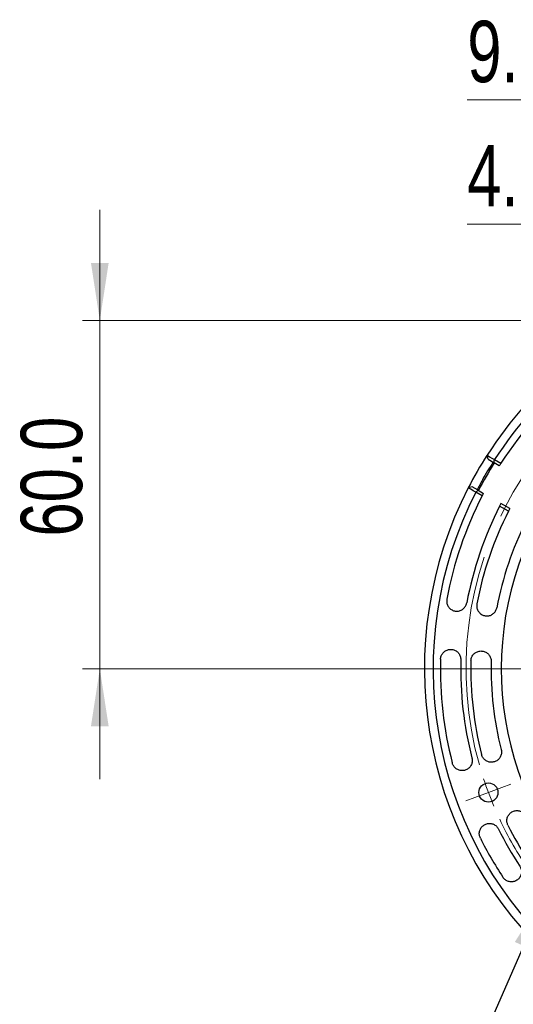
# Model space of a CAD drawing. Header units: millimetres. Extents: x 15 to 415, y 5 to 292.
# Tile 32 of 57: x 227 to 256, y 161 to 217. Entities that reach past the tile are written whole.
import ezdxf

# ---------------------------------------------------------------- set-up
doc = ezdxf.new("R2010")
doc.units = ezdxf.units.MM
doc.linetypes.add('CENTERX2', pattern=[20.32, 12.7, -2.54, 2.54, -2.54])
doc.styles.add('SLDTEXTSTYLE0', font='TXT', dxfattribs={"width": 0.75})
doc.dimstyles.new('SLDDIMSTYLE1', dxfattribs={"dimtxt": 3.527, "dimasz": 3.302, "dimexe": 0, "dimexo": 0.0625, "dimgap": 0.88175, "dimtad": 1, "dimdec": 1, "dimlfac": 3, "dimrnd": 1e-09, "dimzin": 12, "dimdsep": 46, "dimtxsty": 'SLDTEXTSTYLE0', "dimsah": 1, "dimcen": 0.09, "dimadec": 0, "dimazin": 3, "dimtfac": 1, "dimtdec": 1, "dimtmove": 0, "dimatfit": 0, "dimfxl": 1, "dimfrac": 2, "dimtolj": 1, "dimtzin": 12, "dimarcsym": 0})
doc.dimstyles.new('SLDDIMSTYLE2', dxfattribs={"dimtxt": 0.18, "dimasz": 3.302, "dimexe": 0, "dimexo": 0.0625, "dimgap": 0, "dimtad": 0, "dimtih": 1, "dimtoh": 1, "dimdec": 0, "dimrnd": 1e-09, "dimzin": 0, "dimdsep": 46, "dimtxsty": 'Standard', "dimsah": 1, "dimcen": 0.09, "dimadec": 0, "dimazin": 0, "dimtfac": 3.302, "dimtdec": 0, "dimtofl": 0, "dimtmove": 0, "dimatfit": 3, "dimfxl": 1, "dimfrac": 2, "dimtolj": 1, "dimtzin": 0, "dimarcsym": 0})
doc.dimstyles.new('SLDDIMSTYLE3', dxfattribs={"dimtxt": 3.527, "dimasz": 3.302, "dimexe": 0, "dimexo": 0.0625, "dimgap": 0.88175, "dimtad": 1, "dimdec": 1, "dimlfac": 3, "dimrnd": 1e-09, "dimzin": 4, "dimdsep": 46, "dimtxsty": 'SLDTEXTSTYLE0', "dimsah": 1, "dimcen": 0.09, "dimadec": 0, "dimazin": 1, "dimtfac": 1, "dimtdec": 1, "dimtmove": 0, "dimatfit": 0, "dimfxl": 1, "dimfrac": 2, "dimtolj": 1, "dimtzin": 12, "dimarcsym": 0})

# ---------------------------------------------------------------- blocks, each defined once
blk = doc.blocks.new('_D_13')
at = {"color": 7, "linetype": 'Continuous', "lineweight": 0}
for p, q in [((232.091, 200.036), (232.091, 206.386)), ((269.091, 200.036), (231.091, 200.036)), ((232.091, 200.036), (232.091, 180.036)), ((258.705, 180.036), (231.091, 180.036)), ((232.091, 180.036), (232.091, 173.686))]:
    blk.add_line(p, q, dxfattribs=at)
at = {"color": 7, "linetype": 'Continuous', "lineweight": 18}
for points in [[(232.091, 200.036), (232.599, 203.338), (231.583, 203.338)], [(232.091, 180.036), (231.583, 176.734), (232.599, 176.734)]]:
    blk.add_solid(points, dxfattribs=at)
at = {"color": 7, "linetype": 'Continuous', "lineweight": 18, "insert": (227.545, 187.624), "char_height": 3.527, "attachment_point": 1, "rotation": 90, "style": 'SLDTEXTSTYLE0'}
blk.add_mtext('60.0', dxfattribs=at)
blk = doc.blocks.new('_D_14')
at = {"color": 7, "linetype": 'Continuous', "lineweight": 0}
for p, q in [((265.507, 198.124), (265.507, 206.565)), ((267.007, 198.742), (267.007, 206.565)), ((265.507, 205.565), (253.221, 205.565)), ((265.507, 205.565), (267.007, 205.565)), ((267.007, 205.565), (273.357, 205.565))]:
    blk.add_line(p, q, dxfattribs=at)
at = {"color": 7, "linetype": 'Continuous', "lineweight": 18}
for points in [[(265.507, 205.565), (262.205, 206.073), (262.205, 205.057)], [(267.007, 205.565), (270.309, 205.057), (270.309, 206.073)]]:
    blk.add_solid(points, dxfattribs=at)
at = {"color": 7, "linetype": 'Continuous', "lineweight": 18, "insert": (253.221, 210.112), "char_height": 3.527, "attachment_point": 1, "style": 'SLDTEXTSTYLE0'}
blk.add_mtext('4.5', dxfattribs=at)
blk = doc.blocks.new('_D_15')
at = {"color": 7, "linetype": 'Continuous', "lineweight": 0}
for p, q in [((267.007, 200.593), (267.007, 213.703)), ((270.091, 201.036), (270.091, 213.703)), ((267.007, 212.703), (253.221, 212.703)), ((270.091, 212.703), (267.007, 212.703)), ((270.091, 212.703), (276.441, 212.703))]:
    blk.add_line(p, q, dxfattribs=at)
at = {"color": 7, "linetype": 'Continuous', "lineweight": 18}
for points in [[(267.007, 212.703), (263.705, 213.211), (263.705, 212.195)], [(270.091, 212.703), (273.393, 212.195), (273.393, 213.211)]]:
    blk.add_solid(points, dxfattribs=at)
at = {"color": 7, "linetype": 'Continuous', "lineweight": 18, "insert": (253.221, 217.25), "char_height": 3.527, "attachment_point": 1, "style": 'SLDTEXTSTYLE0'}
blk.add_mtext('9.3', dxfattribs=at)
blk = doc.blocks.new('SW_CENTERMARKSYMBOL_4')
at = {"color": 0, "linetype": 'Continuous', "lineweight": 18}
for p, q in [((15.517, 27.935), (15.426, 28.478)), ((22.458, 27.935), (22.548, 28.478)), ((15.654, 27.113), (15.517, 27.935)), ((22.321, 27.113), (22.458, 27.935)), ((15.654, 27.113), (15.791, 26.291)), ((22.321, 27.113), (22.184, 26.291)), ((15.791, 26.291), (15.881, 25.749)), ((22.184, 26.291), (22.093, 25.749)), ((18.987, 8.78), (18.987, 20.833)), ((18.987, 7.113), (18.987, 7.947)), ((17.321, 7.113), (5.267, 7.113)), ((18.987, 7.113), (18.154, 7.113)), ((18.987, 7.113), (18.987, 6.28)), ((18.987, 7.113), (19.821, 7.113)), ((20.654, 7.113), (32.707, 7.113)), ((18.987, 5.447), (18.987, -6.607)), ((0, 0), (-0.78, -0.292)), ((0, 0), (0.78, 0.292)), ((0.78, 0.292), (1.295, 0.485)), ((37.194, 0.292), (36.679, 0.485)), ((37.974, 0), (37.194, 0.292)), ((37.974, 0), (38.755, -0.292)), ((-0.78, -0.292), (-1.295, -0.485)), ((38.755, -0.292), (39.27, -0.485)), ((3.977, -5.244), (4.401, -4.894)), ((33.998, -5.244), (33.573, -4.894)), ((3.333, -5.774), (3.977, -5.244)), ((34.641, -5.774), (33.998, -5.244)), ((3.333, -5.774), (2.69, -6.303)), ((34.641, -5.774), (35.284, -6.303)), ((2.69, -6.303), (2.265, -6.653)), ((35.284, -6.303), (35.709, -6.653))]:
    blk.add_line(p, q, dxfattribs=at)
at = {"color": 0, "linetype": 'Continuous', "lineweight": 0}
for start, end in [(97.1075, 99.4623), (80.5377, 82.8925), (99.4623, 101.8172), (78.1828, 80.5377), (198.1828, 200.5377), (339.4623, 341.8172), (200.5377, 202.8925), (337.1075, 339.4623), (217.1075, 219.4623), (320.5377, 322.8925), (219.4623, 221.8172), (318.1828, 320.5377)]:
    blk.add_arc((18.987, 7.113), 20.276, start, end, dxfattribs=at)
at = {"color": 0, "linetype": 'CENTERX2', "lineweight": 0}
for start, end in [(85.2474, 94.7526), (104.172, 195.828), (344.172, 75.828), (205.2474, 214.7526), (325.2474, 334.7526), (224.172, 315.828)]:
    blk.add_arc((18.987, 7.113), 20.276, start, end, dxfattribs=at)

msp = doc.modelspace()

# ---------------------------------------------------------------- linework, layer by layer
at = {"color": 7, "linetype": 'Continuous', "lineweight": 25}
for p, q in [((254.356668, 192.291605), (254.354985, 192.288985)), ((254.413418, 192.070911), (254.762773, 191.869211)), ((255.063614, 191.69552), (254.762773, 191.869211)), ((254.786963, 192.043316), (254.792307, 192.044609)), ((254.792307, 192.044609), (255.153591, 191.836022)), ((253.27725, 190.421997), (253.278677, 190.424765)), ((253.496751, 190.483198), (253.278677, 190.424765)), ((253.846106, 190.281497), (253.496751, 190.483198)), ((253.708974, 190.168221), (253.707421, 190.173495)), ((254.070257, 189.959633), (253.708974, 190.168221)), ((253.846106, 190.281497), (254.146948, 190.107806)), ((255.663958, 189.23196), (255.15826, 189.523925)), ((255.587851, 189.083451), (255.081947, 189.375534))]:
    msp.add_line(p, q, dxfattribs=at)
at = {"color": 7, "linetype": 'Continuous', "lineweight": 25, "flags": 128}
for points in [[(254.413418, 192.070911), (254.384201, 192.179949), (254.354985, 192.288985)], [(254.356668, 192.291605), (254.497427, 192.210383), (254.642194, 192.12685), (254.786963, 192.043316)], [(254.762773, 191.869211), (254.768817, 191.912738), (254.774864, 191.956265), (254.786963, 192.043316)], [(253.707421, 190.173495), (253.5667, 190.254788), (253.421974, 190.338393), (253.27725, 190.421997)], [(253.707421, 190.173495), (253.776761, 190.227499), (253.811433, 190.254499), (253.846106, 190.281497)]]:
    msp.add_lwpolyline(points, dxfattribs=at)
at = {"color": 7, "linetype": 'Continuous', "lineweight": 25}
msp.add_circle((254.437422, 172.923077), 0.55, dxfattribs=at)
for radius, start, end in [(22.666667, 110.804299, 147.2704616), (22.166667, 111.3904631, 147.1987144), (21.75, 111.8210428, 147.1450059), (22.666667, 147.2783331, 152.7216669), (22.083333, 147.6210011, 152.3789989), (21.75, 147.1450059, 147.5845199), (22.666667, 152.7295384, 225.8309394), (22.166667, 152.8012856, 226.2609531), (21.75, 152.4154801, 152.8549941), (21.75, 152.8549941, 169.4207825), (20.583333, 152.5524781, 153.0169613), (20.583333, 153.0169613, 169.4207825), (20, 153.105041, 169.2784085), (20, 152.6269769, 153.105041), (18.833333, 153.2975951, 169.2784085), (18.25, 153.4031199, 230.031628), (21.75, 178.5792175, 194.4207825), (20.583333, 178.5792175, 194.4207825), (20, 178.7215915, 194.2784085), (18.833333, 178.7215915, 194.2784085), (20.583333, 206.5792175, 213.4207825), (20, 206.7215915, 213.2784085), (21.75, 206.5792175, 213.4207825)]:
    msp.add_arc((273.424597, 180.036326), radius, start, end, dxfattribs=at)
at = {"color": 8, "linetype": 'Continuous', "lineweight": 25}
msp.add_open_spline([(254.707541, 191.896253), (254.494494, 191.561737), (254.167578, 191.048431), (253.894439, 190.504954), (253.799302, 190.315654)], degree=3, knots=[0, 0, 0, 0, 0.651687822, 1, 1, 1, 1], dxfattribs=at)
at = {"color": 7, "linetype": 'Continuous', "lineweight": 25}
for points, knots in [([(252.044303, 184.029513), (252.038601, 183.963849), (252.027195, 183.832521), (252.093986, 183.642429), (252.215183, 183.48477), (252.383004, 183.37622), (252.576967, 183.329313), (252.775568, 183.349254), (252.956518, 183.433828), (253.098649, 183.573451), (253.168246, 183.711557), (253.186729, 183.79533), (253.191139, 183.815319)], [0, 0, 0, 0, 0.1073724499, 0.2147449, 0.3221173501, 0.4294898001, 0.5368622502, 0.6442347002, 0.7516071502, 0.8589796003, 0.9663520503, 1, 1, 1, 1]), ([(253.773742, 183.757064), (253.767876, 183.691414), (253.756144, 183.560115), (253.822462, 183.369858), (253.943268, 183.211898), (254.110818, 183.102932), (254.304664, 183.055542), (254.503314, 183.07499), (254.684473, 183.159114), (254.826951, 183.298384), (254.89689, 183.436316), (254.915582, 183.520043), (254.920042, 183.540021)], [0, 0, 0, 0, 0.10737245, 0.2147449, 0.32211735, 0.4294898, 0.53686225, 0.6442347, 0.75160715, 0.8589796, 0.96635205, 1, 1, 1, 1]), ([(251.681284, 180.575612), (251.689358, 180.641027), (251.705506, 180.771856), (251.81036, 180.943908), (251.961688, 181.072923), (252.14841, 181.144209), (252.347887, 181.149764), (252.538003, 181.088968), (252.697414, 180.96862), (252.80741, 180.802497), (252.846772, 180.652939), (252.847434, 180.567154), (252.847592, 180.546685)], [0, 0, 0, 0, 0.10737245, 0.2147449, 0.32211735, 0.4294898, 0.53686225, 0.6442347, 0.75160715, 0.8589796, 0.96635205, 1, 1, 1, 1]), ([(253.429575, 180.482538), (253.437487, 180.547972), (253.45331, 180.678841), (253.557736, 180.851153), (253.708743, 180.980543), (253.895288, 181.052293), (254.09475, 181.058344), (254.285016, 180.99802), (254.444726, 180.878069), (254.555134, 180.71222), (254.594868, 180.56276), (254.595743, 180.476977), (254.595952, 180.456508)], [0, 0, 0, 0, 0.10737245, 0.2147449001, 0.3221173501, 0.4294898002, 0.5368622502, 0.6442347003, 0.7516071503, 0.8589796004, 0.9663520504, 1, 1, 1, 1]), ([(255.173049, 175.391389), (255.182977, 175.32623), (255.202832, 175.195911), (255.148444, 175.001906), (255.037671, 174.836756), (254.877203, 174.717605), (254.686671, 174.658281), (254.487197, 174.665367), (254.301168, 174.738091), (254.150324, 174.868253), (254.071963, 175.001581), (254.048113, 175.083987), (254.042422, 175.103649)], [0, 0, 0, 0, 0.10737245, 0.2147449, 0.32211735, 0.4294898, 0.53686225, 0.6442347, 0.75160715, 0.8589796, 0.96635205, 1, 1, 1, 1]), ([(253.489785, 174.910228), (253.499875, 174.845094), (253.520053, 174.714825), (253.466148, 174.520685), (253.355786, 174.355261), (253.195614, 174.235711), (253.00523, 174.175914), (252.805739, 174.182504), (252.61953, 174.254765), (252.468363, 174.384552), (252.389671, 174.517685), (252.365616, 174.600032), (252.359877, 174.61968)], [0, 0, 0, 0, 0.10737245, 0.2147449, 0.32211735, 0.4294898, 0.53686225, 0.6442347, 0.75160715, 0.8589796, 0.966352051, 1, 1, 1, 1]), ([(255.560557, 171.043213), (255.536823, 171.104703), (255.489354, 171.227682), (255.500662, 171.428849), (255.573248, 171.613987), (255.704273, 171.764916), (255.877546, 171.863901), (256.073862, 171.899962), (256.271191, 171.869031), (256.446537, 171.774429), (256.551787, 171.661117), (256.592832, 171.585786), (256.602626, 171.567811)], [0, 0, 0, 0, 0.10737245, 0.2147449, 0.32211735, 0.4294898, 0.53686225, 0.6442347, 0.75160715, 0.8589796, 0.96635205, 1, 1, 1, 1]), ([(253.973211, 170.30462), (253.94963, 170.366169), (253.902467, 170.489265), (253.914274, 170.690403), (253.98732, 170.875361), (254.11872, 171.025964), (254.292239, 171.124518), (254.488643, 171.160091), (254.685895, 171.128669), (254.861006, 171.033632), (254.965973, 170.920059), (255.006832, 170.844626), (255.016581, 170.826628)], [0, 0, 0, 0, 0.10737245, 0.2147449, 0.32211735, 0.4294898, 0.53686225, 0.6442347, 0.75160715, 0.8589796, 0.96635205, 1, 1, 1, 1]), ([(256.244756, 168.699365), (256.275502, 168.641064), (256.336992, 168.524462), (256.34923, 168.32335), (256.298737, 168.131007), (256.186214, 167.965824), (256.02567, 167.847302), (255.834902, 167.788585), (255.635311, 167.796286), (255.450126, 167.869786), (255.332377, 167.970046), (255.282824, 168.040075), (255.271, 168.056784)], [0, 0, 0, 0, 0.10737245, 0.2147449, 0.32211735, 0.4294898, 0.53686225, 0.6442347, 0.75160715, 0.8589796, 0.96635205, 1, 1, 1, 1])]:
    msp.add_open_spline(points, degree=3, knots=knots, dxfattribs=at)

# ---------------------------------------------------------------- block references
at = {"color": 7, "linetype": 'Continuous', "lineweight": 0}
msp.add_blockref('SW_CENTERMARKSYMBOL_4', (254.437422, 172.923077), dxfattribs=at)

# ---------------------------------------------------------------- dimensions: what is measured, and where the dimension line sits
at = {"color": 7, "linetype": 'Continuous', "lineweight": 18}
for base, p1, p2, picture, middle in [((267.006597, 212.703001), (270.091264, 200.036326), (267.006597, 199.593495), '_D_15', (256.478695, 212.703001)), ((267.006597, 205.565444), (265.506597, 197.124325), (267.006597, 197.742362), '_D_14', (256.478695, 205.565444))]:
    dim = msp.add_linear_dim(base=base, p1=p1, p2=p2, dimstyle='SLDDIMSTYLE1', dxfattribs=at)
    dim.commit()
    dim.dimension.update_dxf_attribs({"geometry": picture, "text_midpoint": middle, "dimtype": 160})
dim = msp.add_linear_dim(base=(232.091255, 180.036326), p1=(270.091264, 200.036326), p2=(259.704512, 180.036326), angle=90, dimstyle='SLDDIMSTYLE3', dxfattribs=at)
dim.commit()
dim.dimension.update_dxf_attribs({"geometry": '_D_13', "text_midpoint": (232.091255, 192.184189), "dimtype": 160})

# ---------------------------------------------------------------- leaders
at = {"color": 7, "linetype": 'Continuous', "lineweight": 0}
msp.add_leader([(257.770756, 167.149574), (249.686983, 148.617513)], dimstyle='SLDDIMSTYLE2', dxfattribs=at)

doc.saveas('drawing.dxf')
